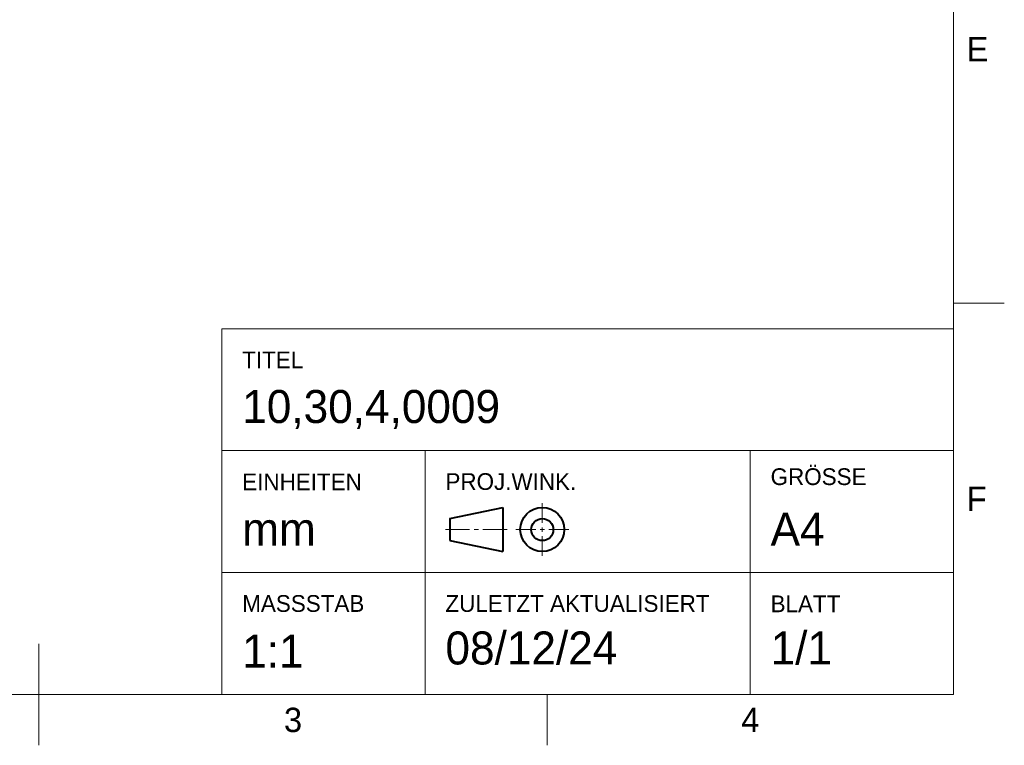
# Model space of a CAD drawing. Header units: millimetres. Extents: x 15 to 205, y 5 to 292.
# Tile 2 of 5: x 108 to 205, y 5 to 76. Entities that reach past the tile are written whole.
import ezdxf

# ---------------------------------------------------------------- set-up
doc = ezdxf.new("R2010")
doc.units = ezdxf.units.MM
doc.layers.add('Begrenzung', color=7, linetype='Continuous')
doc.styles.add('Shapr0', font='txt', dxfattribs={"height": 2.3925})
doc.styles.add('Shapr1', font='txt', dxfattribs={"height": 2.3925})
doc.styles.add('Shapr10', font='txt', dxfattribs={"height": 2.3925})
doc.styles.add('Shapr11', font='txt', dxfattribs={"height": 2.3925})
doc.styles.add('Shapr12', font='txt', dxfattribs={"height": 2.3925})
doc.styles.add('Shapr13', font='txt', dxfattribs={"height": 2.3925})
doc.styles.add('Shapr14', font='txt', dxfattribs={"height": 2.3925})
doc.styles.add('Shapr15', font='txt', dxfattribs={"height": 2.3925})
doc.styles.add('Shapr17', font='txt', dxfattribs={"height": 2.3925})
doc.styles.add('Shapr5', font='txt', dxfattribs={"height": 2.3925})
doc.styles.add('Shapr6', font='txt', dxfattribs={"height": 2.3925})
doc.styles.add('Shapr7', font='txt', dxfattribs={"height": 2.3925})
doc.styles.add('Shapr8', font='txt', dxfattribs={"height": 2.3925})
doc.styles.add('Shapr9', font='txt', dxfattribs={"height": 2.3925})

# ---------------------------------------------------------------- blocks, each defined once
blk = doc.blocks.new('*U5')
at = {"layer": 'Begrenzung', "linetype": 'Continuous', "lineweight": 15}
for p, q in [((200, 46), (128, 46)), ((128, 10), (128, 46)), ((200, 10), (200, 46)), ((200, 34), (128, 34)), ((148, 10), (148, 34)), ((180, 10), (180, 34)), ((159.533, 26.883), (159.533, 28.833)), ((150, 26.233), (152.383, 26.233)), ((152.817, 26.233), (153.25, 26.233)), ((156.067, 26.233), (153.683, 26.233)), ((158.883, 26.233), (156.933, 26.233)), ((159.317, 26.233), (159.75, 26.233)), ((159.533, 26.017), (159.533, 26.45)), ((160.183, 26.233), (162.133, 26.233)), ((159.533, 25.583), (159.533, 23.633)), ((200, 22), (128, 22)), ((200, 10), (128, 10))]:
    blk.add_line(p, q, dxfattribs=at)
at = {"layer": 'Begrenzung', "linetype": 'Continuous', "lineweight": 40}
for p, q in [((150.433, 27.317), (155.633, 28.4)), ((155.633, 28.4), (155.633, 24.067)), ((150.433, 27.317), (150.433, 25.15)), ((150.433, 25.15), (155.633, 24.067))]:
    blk.add_line(p, q, dxfattribs=at)
for radius in [2.167, 1.083]:
    blk.add_circle((159.533, 26.233), radius, dxfattribs=at)

msp = doc.modelspace()

# ---------------------------------------------------------------- linework, layer by layer
at = {"layer": 'Begrenzung', "linetype": 'Continuous', "lineweight": 15}
for p, q in [((200, 10), (200, 287)), ((200, 48.5), (205, 48.5)), ((110, 15), (110, 5)), ((20, 10), (200, 10)), ((160, 10), (160, 5))]:
    msp.add_line(p, q, dxfattribs=at)

# ---------------------------------------------------------------- block references
msp.add_blockref('*U5', (0, 0))

# ---------------------------------------------------------------- texts
at = {"layer": 'Begrenzung', "linetype": 'Continuous', "lineweight": 15, "char_height": 2.393, "width": 2.3925, "style": 'Shapr0'}
for s, insert, attachment_point in [('E', (201.304, 73.5), 4), ('F', (201.304, 29.25), 4), ('3', (135, 8.696), 2), ('4', (180, 8.696), 2)]:
    msp.add_mtext(s, dxfattribs=dict(at, insert=insert, attachment_point=attachment_point))
at = {"layer": 'Begrenzung', "linetype": 'Continuous', "lineweight": 15, "attachment_point": 1}
for s, insert, char_height, style in [('TITEL', (130, 43.75), 1.65, 'Shapr6'), ('10,30,4,0009', (130, 39.969), 3.25, 'Shapr1'), ('GRÖSSE', (182, 32.263), 1.65, 'Shapr9'), ('EINHEITEN', (130, 31.75), 1.65, 'Shapr7'), ('PROJ.WINK.', (150, 31.783), 1.65, 'Shapr8'), ('A4', (182, 27.9), 3.25, 'Shapr10'), ('mm', (130, 27.9), 3.25, 'Shapr5'), ('MASSSTAB', (130, 19.783), 1.65, 'Shapr11'), ('ZULETZT AKTUALISIERT', (150, 19.783), 1.65, 'Shapr13'), ('BLATT', (182, 19.75), 1.65, 'Shapr15'), ('08/12/24', (150, 16.204), 3.25, 'Shapr14'), ('1/1', (182, 16.204), 3.25, 'Shapr17'), ('1:1', (130, 15.9), 3.25, 'Shapr12')]:
    msp.add_mtext(s, dxfattribs=dict(at, insert=insert, char_height=char_height, style=style))

doc.saveas('drawing.dxf')
